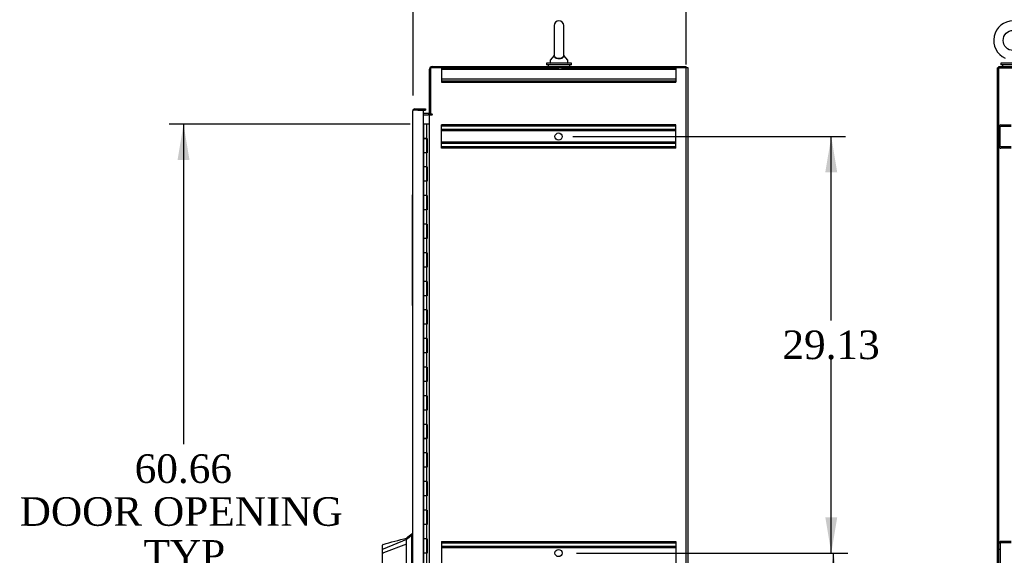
# Model space of a CAD drawing. Header units: inches. Extents: x 1 to 359, y -2 to 239.
# Tile 7 of 13: x 154 to 223, y 109 to 146. Entities that reach past the tile are written whole.
import ezdxf
from ezdxf.enums import TextEntityAlignment as Align
from ezdxf.lldxf.tags import DXFTag

# ---------------------------------------------------------------- set-up
doc = ezdxf.new("R2010")
doc.units = ezdxf.units.IN
doc.header["$MEASUREMENT"] = 0
for name, color, linetype in [('COM42890-1', 7, 'Continuous'), ('COM48815', 7, 'Continuous'), ('COM54578-60', 7, 'Continuous'), ('COM56746-3', 7, 'Continuous'), ('COM70839-3', 7, 'Continuous'), ('COM71120-2', 7, 'Continuous'), ('COM71122-2', 7, 'Continuous'), ('Default', 7, 'Continuous'), ('GSK11033', 7, 'Continuous'), ('HAN13066', 7, 'Continuous'), ('LAB11936', 7, 'Continuous'), ('SCS00680', 7, 'Continuous'), ('WAF25362', 7, 'Continuous'), ('WAM254785', 7, 'Continuous')]:
    doc.layers.add(name, color=color, linetype=linetype)
doc.styles.add('SEACAD_Times_New_Roman', font='times.ttf')
tags = doc.linetypes.add('HIDDEN2', pattern=[0.1875, 0.125, -0.0625]).pattern_tags.tags
tags[6:7] = [DXFTag(74, 4), DXFTag(75, 0), DXFTag(340, '0'), DXFTag(46, 0.0), DXFTag(50, 0.0), DXFTag(44, 0.0), DXFTag(45, 0.0)]
tags[4:5] = [DXFTag(74, 4), DXFTag(75, 0), DXFTag(340, '0'), DXFTag(46, 0.0), DXFTag(50, 0.0), DXFTag(44, 0.0), DXFTag(45, 0.0)]
doc.dimstyles.new('HAMMOND_(STH_-_540x360)', dxfattribs={"dimtxt": 2, "dimasz": 2.5, "dimexe": 1, "dimexo": 1, "dimgap": 0.5, "dimtad": 0, "dimtih": 1, "dimtoh": 1, "dimzin": 0, "dimdsep": 46, "dimtxsty": 'SEACAD_Times_New_Roman', "dimblk1": '_SE_FILLED', "dimblk2": '_SE_FILLED', "dimsah": 1, "dimcen": 1, "dimadec": 0, "dimazin": 0, "dimtfac": 0.8, "dimtofl": 0, "dimtmove": 1, "dimatfit": 3, "dimfxl": 1, "dimtolj": 1, "dimtzin": 0, "dimarcsym": 0})

# ---------------------------------------------------------------- blocks, each defined once
blk = doc.blocks.new('SE5')
at = {"layer": 'COM42890-1', "color": 7, "linetype": 'HIDDEN2'}
for p, q in [((183.762, 142.82), (183.762, 142.682)), ((183.762, 142.82), (191.976, 142.82)), ((183.762, 142.725), (200.137, 142.725)), ((183.762, 142.682), (183.762, 141.958)), ((191.7, 142.82), (191.7, 142.725)), ((192.2, 142.725), (192.2, 142.82)), ((192.244, 142.82), (200.137, 142.82)), ((200.137, 142.82), (200.137, 142.682)), ((200.137, 142.682), (200.137, 141.958)), ((183.762, 142.041), (200.137, 142.041)), ((183.762, 141.958), (183.762, 141.82)), ((183.762, 141.915), (200.137, 141.915)), ((183.762, 141.82), (200.137, 141.82)), ((200.137, 141.958), (200.137, 141.82)), ((183.762, 138.689), (183.762, 138.827)), ((200.137, 138.827), (183.762, 138.827)), ((200.137, 138.732), (183.762, 138.732)), ((183.762, 137.34), (183.762, 138.689)), ((200.137, 138.508), (183.762, 138.508)), ((200.137, 138.413), (183.762, 138.413)), ((200.137, 138.689), (200.137, 138.827)), ((200.137, 137.34), (200.137, 138.689)), ((200.137, 137.616), (183.762, 137.616)), ((200.137, 137.521), (183.762, 137.521)), ((183.762, 137.202), (183.762, 137.34)), ((200.137, 137.297), (183.762, 137.297)), ((200.137, 137.202), (183.762, 137.202)), ((200.137, 137.202), (200.137, 137.34)), ((183.762, 109.697), (183.762, 109.559)), ((183.762, 109.697), (200.137, 109.697)), ((183.762, 109.602), (200.137, 109.602)), ((183.762, 109.559), (183.762, 108.21)), ((183.762, 109.378), (200.137, 109.378)), ((200.137, 109.697), (200.137, 109.559)), ((200.137, 109.559), (200.137, 108.21)), ((183.762, 109.283), (200.137, 109.283))]:
    blk.add_line(p, q, dxfattribs=at)
for centre in [(191.95, 138.015), (191.95, 108.885)]:
    blk.add_circle(centre, 0.25, dxfattribs=at)
at = {"layer": 'COM48815', "color": 7, "linetype": 'Continuous'}
for p, q in [((200.995, 142.82), (200.87, 142.82)), ((200.995, 70.95), (200.995, 142.82))]:
    blk.add_line(p, q, dxfattribs=at)
at = {"layer": 'COM54578-60', "color": 7, "linetype": 'Continuous'}
for p, q in [((182.52, 138.885), (182.518, 138.885)), ((182.723, 138.885), (182.52, 138.885)), ((182.52, 138.885), (182.52, 137.885)), ((182.935, 138.885), (182.723, 138.885)), ((182.723, 138.885), (182.723, 137.885)), ((182.52, 137.885), (182.52, 136.884)), ((182.52, 137.885), (182.754, 137.885)), ((182.52, 137.885), (182.52, 137.885)), ((182.723, 137.885), (182.52, 137.885)), ((182.582, 137.885), (182.582, 137.885)), ((182.587, 137.885), (182.587, 137.885)), ((182.687, 137.885), (182.687, 137.885)), ((182.767, 137.885), (182.723, 137.885)), ((182.754, 136.885), (182.754, 137.885)), ((182.763, 136.885), (182.763, 137.885)), ((182.767, 137.885), (182.767, 136.885)), ((182.723, 136.885), (182.52, 136.885)), ((182.52, 136.885), (182.52, 135.885)), ((182.754, 136.884), (182.52, 136.884)), ((182.723, 136.885), (182.723, 135.885)), ((182.767, 136.885), (182.723, 136.885)), ((182.52, 135.885), (182.52, 134.884)), ((182.723, 135.885), (182.52, 135.885)), ((182.723, 135.885), (182.52, 135.885)), ((182.767, 135.885), (182.723, 135.885)), ((182.754, 134.885), (182.754, 135.885)), ((182.763, 134.885), (182.763, 135.885)), ((182.767, 135.885), (182.767, 134.885)), ((182.723, 134.885), (182.52, 134.885)), ((182.52, 134.885), (182.52, 133.885)), ((182.754, 134.884), (182.52, 134.884)), ((182.723, 134.885), (182.723, 133.885)), ((182.767, 134.885), (182.723, 134.885)), ((182.52, 133.885), (182.52, 132.884)), ((182.723, 133.885), (182.52, 133.885)), ((182.723, 133.885), (182.52, 133.885)), ((182.767, 133.885), (182.723, 133.885)), ((182.754, 132.885), (182.754, 133.885)), ((182.763, 132.885), (182.763, 133.885)), ((182.767, 133.885), (182.767, 132.885)), ((182.723, 132.885), (182.52, 132.885)), ((182.52, 132.885), (182.52, 131.885)), ((182.754, 132.884), (182.52, 132.884)), ((182.723, 132.885), (182.723, 131.885)), ((182.767, 132.885), (182.723, 132.885)), ((182.52, 131.885), (182.52, 130.884)), ((182.723, 131.885), (182.52, 131.885)), ((182.723, 131.885), (182.52, 131.885)), ((182.767, 131.885), (182.723, 131.885)), ((182.754, 130.885), (182.754, 131.885)), ((182.763, 130.885), (182.763, 131.885)), ((182.767, 131.885), (182.767, 130.885)), ((182.723, 130.885), (182.52, 130.885)), ((182.52, 130.885), (182.52, 129.885)), ((182.754, 130.884), (182.52, 130.884)), ((182.723, 130.885), (182.723, 129.885)), ((182.767, 130.885), (182.723, 130.885)), ((182.52, 129.885), (182.52, 128.884)), ((182.723, 129.885), (182.52, 129.885)), ((182.723, 129.885), (182.52, 129.885)), ((182.767, 129.885), (182.723, 129.885)), ((182.754, 128.885), (182.754, 129.885)), ((182.763, 128.885), (182.763, 129.885)), ((182.767, 129.885), (182.767, 128.885)), ((182.723, 128.885), (182.52, 128.885)), ((182.52, 128.885), (182.52, 127.885)), ((182.754, 128.884), (182.52, 128.884)), ((182.723, 128.885), (182.723, 127.885)), ((182.767, 128.885), (182.723, 128.885)), ((182.52, 127.885), (182.52, 126.884)), ((182.723, 127.885), (182.52, 127.885)), ((182.723, 127.885), (182.52, 127.885)), ((182.767, 127.885), (182.723, 127.885)), ((182.754, 126.885), (182.754, 127.885)), ((182.763, 126.885), (182.763, 127.885)), ((182.767, 127.885), (182.767, 126.885)), ((182.723, 126.885), (182.52, 126.885)), ((182.52, 126.885), (182.52, 125.885)), ((182.754, 126.884), (182.52, 126.884)), ((182.723, 126.885), (182.723, 125.885)), ((182.767, 126.885), (182.723, 126.885)), ((182.52, 125.885), (182.52, 124.884)), ((182.723, 125.885), (182.52, 125.885)), ((182.723, 125.885), (182.52, 125.885)), ((182.767, 125.885), (182.723, 125.885)), ((182.754, 124.885), (182.754, 125.885)), ((182.763, 124.885), (182.763, 125.885)), ((182.767, 125.885), (182.767, 124.885)), ((182.723, 124.885), (182.52, 124.885)), ((182.52, 124.885), (182.52, 123.885)), ((182.754, 124.884), (182.52, 124.884)), ((182.723, 124.885), (182.723, 123.885)), ((182.767, 124.885), (182.723, 124.885)), ((182.52, 123.885), (182.52, 122.884)), ((182.723, 123.885), (182.52, 123.885)), ((182.723, 123.885), (182.52, 123.885)), ((182.767, 123.885), (182.723, 123.885)), ((182.754, 122.885), (182.754, 123.885)), ((182.763, 122.885), (182.763, 123.885)), ((182.767, 123.885), (182.767, 122.885)), ((182.723, 122.885), (182.52, 122.885)), ((182.52, 122.885), (182.52, 121.885)), ((182.754, 122.884), (182.52, 122.884)), ((182.723, 122.885), (182.723, 121.885)), ((182.767, 122.885), (182.723, 122.885)), ((182.52, 121.885), (182.52, 120.884)), ((182.723, 121.885), (182.52, 121.885)), ((182.723, 121.885), (182.52, 121.885)), ((182.767, 121.885), (182.723, 121.885)), ((182.754, 120.885), (182.754, 121.885)), ((182.763, 120.885), (182.763, 121.885)), ((182.767, 121.885), (182.767, 120.885)), ((182.723, 120.885), (182.52, 120.885)), ((182.52, 120.885), (182.52, 119.885)), ((182.754, 120.884), (182.52, 120.884)), ((182.723, 120.885), (182.723, 119.885)), ((182.767, 120.885), (182.723, 120.885)), ((182.52, 119.885), (182.52, 118.884)), ((182.723, 119.885), (182.52, 119.885)), ((182.723, 119.885), (182.52, 119.885)), ((182.767, 119.885), (182.723, 119.885)), ((182.754, 118.885), (182.754, 119.885)), ((182.763, 118.885), (182.763, 119.885)), ((182.767, 119.885), (182.767, 118.885)), ((182.723, 118.885), (182.52, 118.885)), ((182.52, 118.885), (182.52, 117.885)), ((182.754, 118.884), (182.52, 118.884)), ((182.723, 118.885), (182.723, 117.885)), ((182.767, 118.885), (182.723, 118.885)), ((182.52, 117.885), (182.52, 116.884)), ((182.723, 117.885), (182.52, 117.885)), ((182.723, 117.885), (182.52, 117.885)), ((182.767, 117.885), (182.723, 117.885)), ((182.754, 116.885), (182.754, 117.885)), ((182.763, 116.885), (182.763, 117.885)), ((182.767, 117.885), (182.767, 116.885)), ((182.723, 116.885), (182.52, 116.885)), ((182.52, 116.885), (182.52, 115.885)), ((182.754, 116.884), (182.52, 116.884)), ((182.723, 116.885), (182.723, 115.885)), ((182.767, 116.885), (182.723, 116.885)), ((182.52, 115.885), (182.52, 114.884)), ((182.723, 115.885), (182.52, 115.885)), ((182.723, 115.885), (182.52, 115.885)), ((182.767, 115.885), (182.723, 115.885)), ((182.754, 114.885), (182.754, 115.885)), ((182.763, 114.885), (182.763, 115.885)), ((182.767, 115.885), (182.767, 114.885)), ((182.723, 114.885), (182.52, 114.885)), ((182.52, 114.885), (182.52, 113.885)), ((182.754, 114.884), (182.52, 114.884)), ((182.723, 114.885), (182.723, 113.885)), ((182.767, 114.885), (182.723, 114.885)), ((182.52, 113.885), (182.52, 112.884)), ((182.723, 113.885), (182.52, 113.885)), ((182.723, 113.885), (182.52, 113.885)), ((182.767, 113.885), (182.723, 113.885)), ((182.754, 112.885), (182.754, 113.885)), ((182.763, 112.885), (182.763, 113.885)), ((182.767, 113.885), (182.767, 112.885)), ((182.723, 112.885), (182.52, 112.885)), ((182.52, 112.885), (182.52, 111.885)), ((182.754, 112.884), (182.52, 112.884)), ((182.723, 112.885), (182.723, 111.885)), ((182.767, 112.885), (182.723, 112.885)), ((182.52, 111.885), (182.52, 110.884)), ((182.723, 111.885), (182.52, 111.885)), ((182.723, 111.885), (182.52, 111.885)), ((182.767, 111.885), (182.723, 111.885)), ((182.754, 110.885), (182.754, 111.885)), ((182.763, 110.885), (182.763, 111.885)), ((182.767, 111.885), (182.767, 110.885)), ((182.723, 110.885), (182.52, 110.885)), ((182.52, 110.885), (182.52, 109.885)), ((182.754, 110.884), (182.52, 110.884)), ((182.723, 110.885), (182.723, 109.885)), ((182.767, 110.885), (182.723, 110.885)), ((182.52, 109.885), (182.52, 108.884)), ((182.723, 109.885), (182.52, 109.885)), ((182.723, 109.885), (182.52, 109.885)), ((182.767, 109.885), (182.723, 109.885)), ((182.754, 108.885), (182.754, 109.885)), ((182.763, 108.885), (182.763, 109.885)), ((182.767, 109.885), (182.767, 108.885)), ((182.723, 108.885), (182.52, 108.885)), ((182.52, 108.885), (182.52, 107.885)), ((182.754, 108.884), (182.52, 108.884)), ((182.723, 108.885), (182.723, 107.885)), ((182.767, 108.885), (182.723, 108.885))]:
    blk.add_line(p, q, dxfattribs=at)
at = {"layer": 'COM56746-3', "color": 7, "linetype": 'Continuous'}
for p, q in [((181.773, 77.966), (181.773, 139.805)), ((181.773, 139.805), (181.773, 139.805)), ((181.773, 139.805), (181.773, 139.805)), ((181.773, 139.805), (181.773, 139.805)), ((181.853, 139.853), (181.802, 139.892)), ((181.916, 139.852), (181.802, 139.852)), ((181.916, 139.853), (181.853, 139.853)), ((181.916, 139.948), (182.648, 139.948)), ((181.916, 139.853), (181.916, 139.853)), ((182.518, 139.852), (181.916, 139.852)), ((182.118, 139.853), (182.648, 139.853)), ((182.518, 77.918), (182.518, 139.852)), ((182.648, 139.948), (182.648, 139.853))]:
    blk.add_line(p, q, dxfattribs=at)
for start, end in [(142.49641, 179.84393), (179.92383, 180), (90, 142.49641)]:
    blk.add_arc((181.916, 139.805), 0.143, start, end, dxfattribs=at)
blk.add_open_spline([(181.802, 139.852), (181.793, 139.844), (181.786, 139.837), (181.778, 139.825), (181.776, 139.821), (181.774, 139.813), (181.773, 139.809), (181.773, 139.805)], degree=3, knots=[0, 0, 0, 0, 0.5, 0.5, 0.75, 0.75, 1, 1, 1, 1], dxfattribs=at)
at = {"layer": 'COM70839-3', "color": 7, "linetype": 'Continuous'}
blk.add_line((183.009, 139.54), (183.022, 139.57), dxfattribs=at)
at = {"layer": 'COM71120-2', "color": 7, "linetype": 'Continuous'}
for p, q in [((200.87, 142.82), (183.03, 142.82)), ((183.03, 139.57), (183.03, 142.82)), ((200.87, 70.95), (200.87, 142.82)), ((182.518, 139.54), (182.84, 139.54)), ((182.935, 139.54), (182.84, 139.54)), ((182.935, 139.54), (183.125, 139.54)), ((182.935, 78.23), (182.935, 139.54)), ((183.125, 139.57), (183.03, 139.57))]:
    blk.add_line(p, q, dxfattribs=at)
blk.add_arc((183.125, 139.555), 0.015, 270, 90, dxfattribs=at)
at = {"layer": 'COM71122-2', "color": 7, "linetype": 'Continuous'}
for p, q in [((182.935, 139.57), (182.935, 142.725)), ((183.125, 142.915), (200.87, 142.915)), ((200.87, 142.82), (200.87, 142.915)), ((182.84, 139.635), (182.518, 139.635)), ((183.03, 139.57), (182.935, 139.57))]:
    blk.add_line(p, q, dxfattribs=at)
for centre, radius, start, end in [((183.125, 142.725), 0.19, 90, 180), ((182.84, 139.73), 0.095, 270, 0), ((182.84, 139.73), 0.19, 270, 302.6369)]:
    blk.add_arc(centre, radius, start, end, dxfattribs=at)
at = {"layer": 'GSK11033', "color": 7, "linetype": 'Continuous'}
for p, q in [((182.118, 139.853), (181.868, 139.853)), ((181.868, 139.853), (181.868, 139.852)), ((182.118, 139.852), (182.118, 139.853))]:
    blk.add_line(p, q, dxfattribs=at)
at = {"layer": 'HAN13066', "color": 7, "linetype": 'Continuous'}
for p, q in [((181.773, 110.235), (181.69, 110.235)), ((181.693, 110.235), (181.693, 110.133)), ((181.693, 110.074), (181.693, 110.133)), ((181.693, 109.987), (181.693, 110.074)), ((179.658, 109.142), (179.658, 109.439)), ((181.338, 109.823), (179.703, 109.167)), ((181.338, 109.509), (179.714, 108.906)), ((181.338, 109.823), (181.338, 109.935)), ((181.338, 109.676), (181.338, 109.823)), ((181.338, 109.582), (181.338, 109.676)), ((181.338, 109.509), (181.338, 109.582)), ((181.338, 107.624), (181.338, 109.509)), ((181.693, 107.497), (181.693, 109.987)), ((179.658, 108.908), (179.658, 109.142)), ((179.658, 107.035), (179.658, 108.908)), ((179.712, 108.906), (179.714, 108.906))]:
    blk.add_line(p, q, dxfattribs=at)
for centre, radius, start, end in [((165.309, 129.263), 25.11, 309.66938, 310.72993), ((179.718, 109.439), 0.06, 105.32395, 180.00016), ((-119.175, 1228.432), 1158.164, 284.954427, 285.038821), ((179.703, 109.266), 0.361, 262.90649, 271.52325)]:
    blk.add_arc(centre, radius, start, end, dxfattribs=at)
blk.add_open_spline([(181.693, 110.133), (181.575, 110.03), (181.456, 109.926), (181.338, 109.823)], degree=3, dxfattribs=at)
blk.add_open_spline([(179.703, 109.167), (179.69, 109.166), (179.678, 109.162), (179.662, 109.153), (179.658, 109.148), (179.658, 109.142)], degree=3, knots=[0, 0, 0, 0, 0.5, 0.5, 1, 1, 1, 1], dxfattribs=at)
at = {"layer": 'LAB11936', "color": 7, "linetype": 'Continuous'}
for p, q in [((181.743, 133.573), (181.743, 133.948)), ((181.773, 133.948), (181.743, 133.948)), ((181.743, 126.573), (181.743, 133.573)), ((181.713, 133.092), (181.709, 133.092)), ((181.713, 133.095), (181.743, 133.095)), ((181.713, 133.092), (181.743, 133.092)), ((181.713, 133.085), (181.743, 133.085)), ((181.713, 133.085), (181.713, 132.644)), ((181.709, 132.638), (181.743, 132.638)), ((181.713, 132.644), (181.743, 132.644)), ((181.713, 132.63), (181.713, 132.595)), ((181.713, 132.595), (181.743, 132.595)), ((181.743, 126.198), (181.743, 126.573)), ((181.773, 126.198), (181.743, 126.198))]:
    blk.add_line(p, q, dxfattribs=at)
at = {"layer": 'SCS00680', "color": 7, "linetype": 'Continuous'}
for p, q in [((191.649, 145.773), (191.649, 143.704)), ((192.312, 143.702), (192.312, 145.773)), ((191.355, 143.328), (191.355, 143.209)), ((191.64, 143.693), (191.369, 143.366)), ((192.592, 143.366), (192.321, 143.693)), ((192.605, 143.209), (192.605, 143.328))]:
    blk.add_line(p, q, dxfattribs=at)
for centre, radius, start, end in [((191.98, 145.773), 0.331, 0, 180), ((191.415, 143.328), 0.06, 140.32138, 180), ((191.415, 143.209), 0.06, 180, 270), ((192.545, 143.209), 0.06, 270, 0), ((192.545, 143.328), 0.06, 0, 39.67862)]:
    blk.add_arc(centre, radius, start, end, dxfattribs=at)
for points, knots in [([(192.318, 143.695), (192.318, 143.695), (192.319, 143.691), (192.32, 143.675), (192.319, 143.662), (192.314, 143.62), (192.303, 143.589), (192.258, 143.53), (192.223, 143.502), (192.126, 143.46), (192.065, 143.446), (191.934, 143.441), (191.868, 143.451), (191.789, 143.479), (191.765, 143.49), (191.725, 143.515), (191.709, 143.528), (191.667, 143.571), (191.653, 143.603), (191.643, 143.647), (191.642, 143.661), (191.641, 143.684), (191.642, 143.692), (191.642, 143.695), (191.642, 143.696), (191.642, 143.695)], [0.318155, 0.318155, 0.318155, 0.318155, 0.34375, 0.34375, 0.375, 0.375, 0.4375, 0.4375, 0.5, 0.5, 0.5625, 0.5625, 0.625, 0.625, 0.65625, 0.65625, 0.6875, 0.6875, 0.75, 0.75, 0.78125, 0.78125, 0.8125, 0.8125, 0.818429, 0.818429, 0.818429, 0.818429]), ([(191.649, 143.707), (191.649, 143.698), (191.65, 143.682), (191.659, 143.64), (191.672, 143.612), (191.722, 143.56), (191.759, 143.535), (191.861, 143.499), (191.924, 143.489), (192.054, 143.491), (192.116, 143.503), (192.213, 143.542), (192.248, 143.567), (192.293, 143.62), (192.304, 143.648), (192.312, 143.691), (192.312, 143.707), (192.312, 143.712)], [0.2066252, 0.2066252, 0.2066252, 0.2066252, 0.25, 0.25, 0.3125, 0.3125, 0.375, 0.375, 0.4375, 0.4375, 0.5, 0.5, 0.5625, 0.5625, 0.625, 0.625, 0.6743939, 0.6743939, 0.6743939, 0.6743939])]:
    blk.add_open_spline(points, degree=3, knots=knots, dxfattribs=at)
at = {"layer": 'WAF25362', "color": 7, "linetype": 'Continuous'}
for p, q in [((192.855, 143.149), (191.105, 143.149)), ((191.105, 143.149), (191.105, 143.04)), ((192.855, 143.04), (192.855, 143.149)), ((192.855, 143.04), (191.105, 143.04))]:
    blk.add_line(p, q, dxfattribs=at)
at = {"layer": 'WAM254785', "color": 7, "linetype": 'Continuous'}
for p, q in [((191.23, 143.04), (191.23, 142.915)), ((192.73, 142.915), (192.73, 143.04))]:
    blk.add_line(p, q, dxfattribs=at)
blk = doc.blocks.new('SE6')
at = {"layer": 'COM42890-1', "color": 7, "linetype": 'HIDDEN2'}
for p, q in [((222.811, 138.265), (222.716, 138.265)), ((222.811, 137.34), (222.811, 138.689)), ((222.854, 138.827), (223.578, 138.827)), ((222.854, 138.732), (223.578, 138.732)), ((222.716, 137.765), (222.811, 137.765)), ((223.578, 137.297), (222.854, 137.297)), ((223.578, 137.202), (222.854, 137.202)), ((222.811, 109.559), (222.811, 108.21)), ((223.578, 109.697), (222.854, 109.697)), ((223.578, 109.602), (222.854, 109.602)), ((222.811, 109.135), (222.716, 109.135))]:
    blk.add_line(p, q, dxfattribs=at)
for centre, radius, start, end in [((222.854, 138.689), 0.138, 90, 180), ((222.854, 138.689), 0.043, 90, 180), ((222.854, 137.34), 0.138, 180, 270), ((222.854, 137.34), 0.043, 180, 270), ((222.854, 109.559), 0.138, 90, 180), ((222.854, 109.559), 0.043, 90, 180)]:
    blk.add_arc(centre, radius, start, end, dxfattribs=at)
at = {"layer": 'COM48815', "color": 7, "linetype": 'Continuous'}
for p, q in [((222.716, 70.95), (222.716, 142.82)), ((222.716, 142.82), (282.586, 142.82))]:
    blk.add_line(p, q, dxfattribs=at)
at = {"layer": 'COM71120-2', "color": 7, "linetype": 'Continuous'}
for p in [(222.621, 70.95), (222.716, 142.82)]:
    blk.add_line(p, (222.621, 142.82), dxfattribs=at)
at = {"layer": 'COM71122-2', "color": 7, "linetype": 'Continuous'}
for p, q in [((222.716, 142.915), (282.586, 142.915)), ((222.716, 142.82), (222.716, 142.915))]:
    blk.add_line(p, q, dxfattribs=at)
at = {"layer": 'SCS00680', "color": 7, "linetype": 'Continuous'}
blk.add_circle((223.716, 144.738), 0.704, dxfattribs=at)
blk.add_arc((223.716, 144.738), 1.367, 90, 245.95819, dxfattribs=at)
at = {"layer": 'WAF25362', "color": 7, "linetype": 'Continuous'}
for p, q in [((224.591, 143.149), (222.841, 143.149)), ((222.841, 143.149), (222.841, 143.04)), ((224.591, 143.04), (222.841, 143.04))]:
    blk.add_line(p, q, dxfattribs=at)
at = {"layer": 'WAM254785', "color": 7, "linetype": 'Continuous'}
blk.add_line((222.966, 143.04), (222.966, 142.915), dxfattribs=at)
blk = doc.blocks.new('DMBLK681')
at = {"layer": 'Default', "linetype": 'Continuous'}
for points in [[(165.334, 136.385), (166.167, 136.385), (165.751, 138.885)], [(165.334, 80.73), (165.751, 78.23), (166.167, 80.73)]]:
    blk.add_hatch(color=7, dxfattribs=at).paths.add_polyline_path(points)
at = {"layer": 'Default', "color": 7, "linetype": 'Continuous'}
for p, q in [((181.582, 138.885), (164.751, 138.885)), ((165.751, 138.885), (165.751, 116.49)), ((165.751, 107.09), (165.751, 78.23)), ((180.968, 78.23), (164.751, 78.23))]:
    blk.add_line(p, q, dxfattribs=at)
at = {"layer": 'Default', "color": 7, "linetype": 'Continuous', "style": 'SEACAD_Times_New_Roman'}
for s, p in [('60.66', (162.338, 115.79)), ('DOOR OPENING ', (154.305, 112.79)), ('TYP', (162.954, 109.79))]:
    blk.add_text(s, height=2, dxfattribs=at).set_placement(p, align=Align.TOP_LEFT)
blk = doc.blocks.new('_SE_FILLED')
at = {"color": 0}
blk.add_line((0, 0), (-1, 0), dxfattribs=at)
blk.add_solid([(0, 0), (-1, -0.1665), (-1, 0.1665), (0, 0)], dxfattribs=at)
blk = doc.blocks.new('DMBLK689')
at = {"layer": 'Default', "linetype": 'Continuous'}
for points in [[(211.58, 106.385), (211.163, 108.885), (210.747, 106.385)], [(211.58, 82.255), (210.747, 82.255), (211.163, 79.755)]]:
    blk.add_hatch(color=7, dxfattribs=at).paths.add_polyline_path(points)
at = {"layer": 'Default', "color": 7, "linetype": 'Continuous'}
for p, q in [((193.2, 108.885), (212.163, 108.885)), ((211.163, 96.02), (211.163, 108.885)), ((211.163, 79.755), (211.163, 93.32)), ((193.2, 79.755), (212.163, 79.755))]:
    blk.add_line(p, q, dxfattribs=at)
at = {"layer": 'Default', "color": 7, "linetype": 'Continuous', "style": 'SEACAD_Times_New_Roman'}
blk.add_text('29.13', height=2, dxfattribs=at).set_placement((207.751, 95.32), align=Align.TOP_LEFT)
blk = doc.blocks.new('DMBLK690')
at = {"layer": 'Default', "linetype": 'Continuous'}
for points in [[(211.419, 135.515), (211.003, 138.015), (210.586, 135.515)], [(211.419, 111.385), (210.586, 111.385), (211.003, 108.885)]]:
    blk.add_hatch(color=7, dxfattribs=at).paths.add_polyline_path(points)
at = {"layer": 'Default', "color": 7, "linetype": 'Continuous'}
for p, q in [((192.95, 138.015), (212.003, 138.015)), ((211.003, 125.15), (211.003, 138.015)), ((211.003, 108.885), (211.003, 122.45)), ((193.2, 108.885), (212.003, 108.885))]:
    blk.add_line(p, q, dxfattribs=at)
at = {"layer": 'Default', "color": 7, "linetype": 'Continuous', "style": 'SEACAD_Times_New_Roman'}
blk.add_text('29.13', height=2, dxfattribs=at).set_placement((207.59, 124.45), align=Align.TOP_LEFT)
blk = doc.blocks.new('DMBLK694')
at = {"layer": 'Default', "linetype": 'Continuous'}
for points in [[(184.302, 155.726), (181.802, 155.309), (184.302, 154.892)], [(198.37, 155.726), (198.37, 154.892), (200.87, 155.309)]]:
    blk.add_hatch(color=7, dxfattribs=at).paths.add_polyline_path(points)
at = {"layer": 'Default', "color": 7, "linetype": 'Continuous'}
for p, q in [((181.802, 140.892), (181.802, 156.309)), ((200.87, 143.041), (200.87, 156.309)), ((184.794, 155.309), (181.802, 155.309)), ((200.87, 155.309), (197.878, 155.309))]:
    blk.add_line(p, q, dxfattribs=at)
at = {"layer": 'Default', "color": 7, "linetype": 'Continuous', "style": 'SEACAD_Times_New_Roman'}
for s, p in [('19.07', (185.494, 156.309)), ('I/S', (193.719, 156.309))]:
    blk.add_text(s, height=2, dxfattribs=at).set_placement(p, align=Align.TOP_LEFT)

msp = doc.modelspace()

# ---------------------------------------------------------------- block references
at = {"layer": 'Default'}
for name in ['SE5', 'SE6']:
    msp.add_blockref(name, (0, 0), dxfattribs=at)

# ---------------------------------------------------------------- dimensions: what is measured, and where the dimension line sits
at = {"layer": 'Default', "color": 7, "linetype": 'Continuous'}
dim = msp.add_linear_dim(base=(181.802, 155.309), p1=(200.87, 142.041), p2=(181.802, 139.892), text='\\A1;<> I/S', dimstyle='HAMMOND_(STH_-_540x360)', override={"dimtmove": 0}, dxfattribs=at)
dim.commit()
dim.dimension.update_dxf_attribs({"geometry": 'DMBLK694', "text_midpoint": (191.336, 155.309), "dimtype": 160})
for base, p1, p2, angle, text, picture, middle, dimtype in [((165.751, 138.885), (182.582, 138.885), (182.84, 78.23), 270.24371, '\\A1;<>\\PDOOR OPENING \\XTYP', 'DMBLK681', (165.751, 114.79), 161), ((211.003, 138.015), (192.2, 108.885), (191.95, 138.015), 90, '\\A1;<>', 'DMBLK690', (211.003, 123.45), 160), ((211.163, 79.755), (192.2, 79.755), (192.2, 108.885), 90, '\\A1;<>', 'DMBLK689', (211.163, 94.32), 161)]:
    dim = msp.add_linear_dim(base=base, p1=p1, p2=p2, angle=angle, text=text, dimstyle='HAMMOND_(STH_-_540x360)', override={"dimtmove": 0}, dxfattribs=at)
    dim.commit()
    dim.dimension.update_dxf_attribs({"geometry": picture, "text_midpoint": middle, "dimtype": dimtype})

doc.saveas('drawing.dxf')
